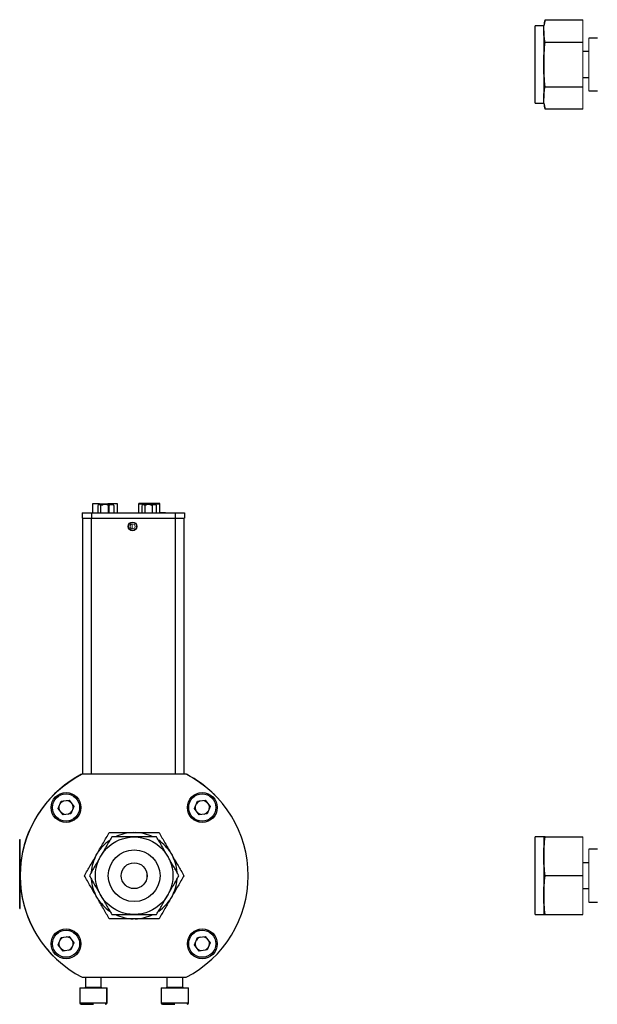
# Model space of a CAD drawing. Header units: millimetres. Extents: x -2 to 434, y -2 to 397.
# Tile 2 of 12: x 47 to 154, y 137 to 318. Entities that reach past the tile are written whole.
import ezdxf

# ---------------------------------------------------------------- set-up
doc = ezdxf.new("R2010")
doc.units = ezdxf.units.MM

msp = doc.modelspace()

# ---------------------------------------------------------------- linework, layer by layer
at = {"color": 7, "linetype": 'Continuous', "lineweight": 25}
for p, q in [((143.95, 317.95), (143.65, 316.85)), ((143.95, 317.95), (150.83, 317.95)), ((143.65, 316.85), (142.06, 316.85)), ((142.06, 309.71), (142.06, 316.85)), ((143.65, 315.89), (143.65, 309.71)), ((143.95, 313.83), (150.83, 313.83)), ((153.53, 314.56), (151.94, 314.56)), ((151.94, 312.09), (150.83, 312.09)), ((142.06, 302.56), (142.06, 309.71)), ((143.65, 309.71), (143.65, 303.52)), ((150.83, 307.32), (151.94, 307.32)), ((143.95, 305.58), (150.83, 305.58)), ((151.94, 304.85), (153.53, 304.85)), ((142.06, 302.56), (143.65, 302.56)), ((143.65, 302.56), (143.95, 301.46)), ((150.83, 301.46), (143.95, 301.46)), ((61.82, 228.8), (60.56, 228.8)), ((60.56, 228.8), (60.56, 227.14)), ((61.5, 228.5), (61.5, 227.14)), ((61.65, 228.65), (61.87, 228.65)), ((61.82, 228.8), (63.37, 228.8)), ((62.42, 228.65), (61.87, 228.65)), ((62.03, 228.5), (62.03, 227.14)), ((62.99, 228.65), (62.42, 228.65)), ((63.23, 228.65), (63.1, 228.65)), ((65.16, 228.8), (63.37, 228.8)), ((63.39, 228.5), (63.39, 227.14)), ((63.62, 227.14), (63.62, 228.5)), ((63.87, 228.65), (64.22, 228.65)), ((64.32, 228.65), (64.22, 228.65)), ((64.39, 228.58), (64.32, 228.65)), ((64.46, 228.5), (64.39, 228.57)), ((64.46, 228.5), (64.46, 227.14)), ((65.16, 227.14), (65.16, 228.8)), ((69.8, 228.73), (69.02, 228.73)), ((69.02, 228.73), (69.02, 227.14)), ((69.63, 228.5), (69.63, 227.14)), ((69.76, 228.65), (69.69, 228.58)), ((69.7, 228.57), (69.78, 228.65)), ((69.78, 228.65), (69.76, 228.65)), ((69.78, 228.65), (70, 228.65)), ((69.8, 228.73), (71.77, 228.73)), ((71.8, 228.88), (69.83, 228.88)), ((70.55, 228.65), (70, 228.65)), ((70.15, 228.5), (70.15, 227.14)), ((71.11, 228.65), (70.55, 228.65)), ((71.76, 228.65), (71.11, 228.65)), ((71.51, 228.5), (71.51, 227.14)), ((71.76, 228.65), (72.1, 228.65)), ((72.95, 228.73), (71.77, 228.73)), ((72.21, 228.65), (72.1, 228.65)), ((72.28, 228.58), (72.21, 228.65)), ((72.35, 228.5), (72.27, 228.57)), ((72.35, 227.14), (72.35, 228.5)), ((72.95, 227.14), (72.95, 228.73)), ((58.62, 227.14), (60.32, 227.14)), ((58.62, 227.14), (58.62, 226.14)), ((60.32, 227.14), (75.77, 227.14)), ((60.32, 227.14), (60.32, 226.14)), ((74, 227.14), (72.95, 227.14)), ((74, 227.14), (74, 227.14)), ((74.79, 227.16), (74.79, 227.14)), ((74.95, 227.16), (74.95, 227.14)), ((75.72, 227.14), (75.72, 227.16)), ((75.77, 227.14), (77.47, 227.14)), ((75.77, 227.14), (75.77, 226.14)), ((77.47, 227.14), (77.47, 226.14)), ((58.62, 226.14), (60.32, 226.14)), ((58.72, 226.14), (58.72, 179.01)), ((60.32, 226.14), (75.77, 226.14)), ((75.77, 226.14), (77.47, 226.14)), ((77.38, 226.14), (77.38, 179.01)), ((77.4, 181.21), (77.38, 181.21)), ((77.4, 179.31), (77.4, 181.21)), ((58.58, 178.98), (58.54, 178.98)), ((77.76, 179.01), (58.65, 179.01)), ((77.85, 178.98), (77.83, 178.98)), ((54.78, 174.02), (56.21, 174.21)), ((56.21, 174.21), (57.09, 173.06)), ((79.87, 174.02), (81.31, 174.21)), ((81.31, 174.21), (82.19, 173.06)), ((54.23, 172.68), (54.78, 174.02)), ((55.11, 171.54), (54.23, 172.68)), ((57.09, 173.06), (56.54, 171.73)), ((79.32, 172.68), (79.87, 174.02)), ((80.2, 171.54), (79.32, 172.68)), ((82.19, 173.06), (81.63, 171.73)), ((56.54, 171.73), (55.11, 171.54)), ((81.63, 171.73), (80.2, 171.54)), ((47.13, 166.99), (47.19, 166.99)), ((47.13, 154.29), (47.13, 166.99)), ((67.99, 168.25), (68.42, 168.25)), ((143.65, 167.46), (142.06, 167.46)), ((142.06, 153.17), (142.06, 167.46)), ((143.65, 167.46), (143.65, 163.88)), ((143.95, 167.46), (150.83, 167.46)), ((153.53, 165.17), (151.94, 165.17)), ((61.23, 164.1), (61.44, 164.47)), ((74.97, 164.47), (75.19, 164.1)), ((143.65, 163.88), (143.65, 156.74)), ((151.94, 162.69), (150.83, 162.69)), ((150.83, 160.31), (143.95, 160.31)), ((150.83, 157.93), (151.94, 157.93)), ((61.44, 156.16), (61.23, 156.53)), ((75.19, 156.53), (74.97, 156.16)), ((143.65, 156.74), (143.65, 153.17)), ((47.13, 154.29), (47.19, 154.29)), ((151.94, 155.45), (153.53, 155.45)), ((68.42, 152.37), (67.99, 152.37)), ((142.06, 153.17), (143.65, 153.17)), ((143.95, 153.17), (150.83, 153.17)), ((54.23, 147.59), (54.78, 148.92)), ((54.78, 148.92), (56.21, 149.11)), ((56.21, 149.11), (57.09, 147.97)), ((79.32, 147.59), (79.87, 148.92)), ((79.87, 148.92), (81.31, 149.11)), ((81.31, 149.11), (82.19, 147.97)), ((55.11, 146.44), (54.23, 147.59)), ((57.09, 147.97), (56.54, 146.63)), ((80.2, 146.44), (79.32, 147.59)), ((82.19, 147.97), (81.63, 146.63)), ((56.54, 146.63), (55.11, 146.44)), ((81.63, 146.63), (80.2, 146.44)), ((58.65, 141.61), (77.76, 141.61)), ((59.25, 141.61), (59.25, 139.78)), ((62.15, 139.78), (62.15, 141.61)), ((62.16, 139.78), (62.16, 141.61)), ((74.25, 141.61), (74.25, 139.78)), ((77.15, 139.78), (77.15, 141.61)), ((77.16, 139.78), (77.16, 141.61)), ((58.2, 139.63), (58.2, 136.88)), ((58.2, 139.63), (63.2, 139.63)), ((63.2, 136.88), (63.2, 139.63)), ((63.2, 139.63), (63.21, 139.63)), ((63.21, 136.88), (63.21, 139.63)), ((73.2, 139.63), (73.2, 136.88)), ((73.2, 139.63), (78.2, 139.63)), ((78.2, 136.88), (78.2, 139.63)), ((78.2, 139.63), (78.21, 139.63)), ((78.21, 136.88), (78.21, 139.63)), ((58.45, 136.63), (60.7, 136.63)), ((62.95, 136.63), (62.96, 136.63)), ((73.45, 136.63), (75.7, 136.63)), ((77.95, 136.63), (77.96, 136.63))]:
    msp.add_line(p, q, dxfattribs=at)
at = {"color": 144, "linetype": 'Continuous', "lineweight": 18}
for p, q in [((150.83, 317.95), (150.83, 313.83)), ((150.83, 313.83), (150.83, 305.58)), ((151.94, 304.85), (151.94, 314.56)), ((150.83, 305.58), (150.83, 301.46)), ((61.65, 228.65), (61.64, 228.65)), ((63.1, 228.65), (62.99, 228.65)), ((63.87, 228.65), (63.23, 228.65)), ((67.85, 225.08), (67.85, 224.19)), ((58.54, 178.98), (58.64, 179.03)), ((58.72, 179.03), (58.64, 179.03)), ((77.4, 179.31), (77.38, 179.31)), ((77.75, 179.03), (77.38, 179.03)), ((77.75, 179.03), (77.85, 178.98)), ((58.02, 172.05), (58.34, 172.32)), ((56.2, 170.18), (56.48, 170.51)), ((78.86, 170.98), (79.26, 170.56)), ((47.19, 154.29), (47.19, 166.99)), ((150.83, 167.46), (150.83, 160.31)), ((47.12, 165.75), (47.12, 165.9)), ((47.12, 165.22), (47.13, 165.22)), ((151.94, 155.45), (151.94, 165.17)), ((47.12, 164.18), (47.12, 164.98)), ((47.12, 164.77), (47.12, 164.77)), ((47.12, 164.37), (47.13, 164.37)), ((47.12, 164.18), (47.13, 164.18)), ((47.12, 164.07), (47.12, 164.13)), ((47.12, 160.99), (47.12, 160.72)), ((47.12, 160.45), (47.12, 160.72)), ((47.12, 160.18), (47.12, 160.45)), ((47.12, 159.75), (47.12, 160.18)), ((47.12, 159.75), (47.12, 159.37)), ((150.83, 160.31), (150.83, 153.17)), ((47.12, 159.18), (47.12, 159.37)), ((47.12, 159.18), (47.12, 158.99)), ((47.12, 158.61), (47.12, 158.99)), ((47.12, 158.18), (47.12, 158.61)), ((47.12, 157.91), (47.12, 158.18)), ((47.12, 157.91), (47.12, 157.64)), ((47.12, 157.64), (47.12, 157.37)), ((56.44, 150.15), (56.17, 150.47)), ((57.96, 149.26), (57.54, 149.66)), ((58.34, 148.3), (58.03, 148.56))]:
    msp.add_line(p, q, dxfattribs=at)
at = {"color": 8, "linetype": 'Continuous', "lineweight": 25}
for p, q in [((61.82, 228.65), (61.82, 228.8)), ((63.37, 228.8), (63.37, 228.65)), ((69.8, 228.65), (69.8, 228.73)), ((71.77, 228.73), (71.77, 228.65)), ((60.31, 226.14), (60.31, 179.01)), ((75.79, 226.14), (75.79, 179.01)), ((59.25, 139.78), (62.15, 139.78)), ((62.15, 139.78), (62.16, 139.78)), ((74.25, 139.78), (77.15, 139.78)), ((77.15, 139.78), (77.16, 139.78)), ((58.2, 136.88), (60.7, 136.88)), ((60.7, 136.88), (63.2, 136.88)), ((63.2, 136.88), (63.21, 136.88)), ((73.2, 136.88), (75.7, 136.88)), ((75.7, 136.88), (78.2, 136.88)), ((78.2, 136.88), (78.21, 136.88))]:
    msp.add_line(p, q, dxfattribs=at)
at = {"color": 144, "linetype": 'Continuous', "lineweight": 18, "flags": 128}
for points in [[(54.37, 173.02), (54.36, 172.77), (54.44, 172.4)], [(78.05, 172.34), (78.34, 172.1), (78.39, 172.05)], [(57.97, 171.38), (57.55, 170.97), (57.14, 170.55)], [(79.26, 170.56), (78.87, 170.97), (78.43, 171.39)], [(79.26, 170.56), (79.13, 170.65), (78.81, 170.92)], [(79.94, 170.51), (80.21, 170.19), (80.22, 170.18)], [(57.13, 150.09), (57.55, 149.65), (57.96, 149.26)], [(57.59, 149.71), (57.69, 149.61), (57.96, 149.26)], [(78.44, 149.24), (78.87, 149.65), (79.27, 150.08)], [(79.21, 150.03), (78.85, 149.67), (78.49, 149.31)], [(80.25, 150.48), (80.21, 150.43), (79.97, 150.15)], [(54.37, 147.93), (54.36, 147.66), (54.44, 147.32)], [(78.38, 148.56), (78.34, 148.52), (78.04, 148.27)], [(79.48, 147.96), (79.46, 147.66), (79.55, 147.3)], [(81.3, 146.58), (81.49, 146.69), (81.76, 146.94)]]:
    msp.add_lwpolyline(points, dxfattribs=at)
at = {"color": 7, "linetype": 'Continuous', "lineweight": 25}
for centre, radius in [((67.92, 224.64), 0.8), ((67.92, 224.64), 0.75), ((55.66, 172.86), 2.75), ((55.66, 172.87), 2.5), ((80.76, 172.86), 2.75), ((80.75, 172.87), 2.5), ((68.21, 160.31), 7.14), ((68.21, 160.31), 4.76), ((68.21, 160.31), 2.38), ((55.66, 147.76), 2.75), ((80.76, 147.76), 2.75), ((55.66, 147.78), 2.5), ((80.75, 147.78), 2.5)]:
    msp.add_circle(centre, radius, dxfattribs=at)
at = {"color": 144, "linetype": 'Continuous', "lineweight": 18}
msp.add_circle((67.92, 224.64), 0.453, dxfattribs=at)
at = {"color": 7, "linetype": 'Continuous', "lineweight": 25}
for centre, radius, start, end in [((69.18, 228.73), 0.152, 90, 180), ((70.01, 228.77), 0.211, 146.6265, 189.9634), ((71.97, 228.77), 0.211, 146.6265, 189.9634), ((72.8, 228.73), 0.152, 0, 90), ((68.19, 160.33), 21, 117.3651, 225.0262), ((68.21, 160.31), 21, 117.0669, 242.9331), ((68.21, 160.31), 21, 297.0669, 62.9331), ((68.19, 160.33), 21, 44.9738, 62.6349), ((80.75, 172.87), 1.27, 107.4559, 147.6475), ((55.66, 172.87), 1.27, 287.4559, 327.6475), ((80.75, 172.87), 1.27, 287.4559, 327.6475), ((68.21, 160.31), 7.94, 91.5422, 115.8848), ((68.21, 160.31), 7.94, 64.1152, 88.4578), ((68.21, 160.31), 7.94, 31.5422, 55.1701), ((68.21, 160.31), 7.94, 124.9722, 148.4578), ((68.21, 160.31), 7.94, 151.5422, 175.1701), ((68.21, 160.31), 7.94, 4.9722, 28.4578), ((68.21, 160.31), 7.94, 184.9722, 208.4578), ((68.21, 160.31), 7.94, 331.5422, 355.1701), ((68.21, 160.31), 7.94, 211.5422, 235.1701), ((68.21, 160.31), 7.94, 304.9722, 328.4578), ((68.21, 160.31), 7.94, 244.1152, 268.4578), ((68.21, 160.31), 7.94, 271.5422, 295.8848), ((55.66, 147.78), 1.27, 47.4559, 87.6475), ((80.75, 147.78), 1.27, 107.4559, 147.6475), ((55.66, 147.78), 1.27, 287.4559, 327.6475), ((59.1, 139.78), 0.15, 270, 0), ((62.3, 139.78), 0.15, 180, 270), ((62.31, 139.78), 0.15, 180, 270), ((74.1, 139.78), 0.15, 270, 0), ((77.3, 139.78), 0.15, 180, 270), ((77.31, 139.78), 0.15, 180, 270), ((58.45, 136.88), 0.25, 180, 270), ((62.95, 136.88), 0.25, 270, 0), ((62.96, 136.88), 0.25, 270, 0), ((73.45, 136.88), 0.25, 180, 270), ((77.95, 136.88), 0.25, 270, 0), ((77.96, 136.88), 0.25, 270, 0)]:
    msp.add_arc(centre, radius, start, end, dxfattribs=at)
at = {"color": 144, "linetype": 'Continuous', "lineweight": 18}
for centre, radius, start, end in [((55.66, 172.87), 1.27, 107.4559, 147.6475), ((55.66, 172.87), 1.27, 47.4559, 87.6475), ((80.75, 172.87), 1.27, 47.4559, 87.6475), ((55.66, 172.87), 1.27, 167.4559, 207.6475), ((55.66, 172.86), 1.3, 111.3696, 142.168), ((55.66, 172.87), 1.27, 347.4559, 27.6475), ((55.66, 172.86), 1.3, 353.1188, 23.6318), ((80.76, 172.86), 1.3, 171.8019, 201.5378), ((80.75, 172.87), 1.27, 167.4559, 207.6475), ((80.75, 172.87), 1.27, 347.4559, 27.6475), ((80.76, 172.86), 1.3, 354.1647, 23.5223), ((55.66, 172.87), 1.27, 227.4559, 267.6475), ((55.66, 172.86), 1.3, 234.4435, 260.5759), ((55.64, 172.88), 2.75, 304.3661, 325.6339), ((80.75, 172.87), 1.27, 227.4559, 267.6475), ((80.76, 172.86), 1.3, 232.7106, 260.4353), ((68.19, 160.33), 2.38, 225.2313, 44.7687), ((55.66, 147.78), 1.27, 107.4559, 147.6475), ((55.66, 147.76), 1.3, 110.0012, 142.6261), ((80.75, 147.78), 1.27, 47.4559, 87.6475), ((80.76, 147.76), 1.3, 51.7087, 84.9161), ((55.66, 147.78), 1.27, 167.4559, 207.6475), ((55.66, 147.78), 1.27, 347.4559, 27.6475), ((55.66, 147.76), 1.3, 353.559, 24.45), ((80.75, 147.78), 1.27, 167.4559, 207.6475), ((80.75, 147.78), 1.27, 287.4559, 327.6475), ((80.75, 147.78), 1.27, 347.4559, 27.6475), ((80.76, 147.76), 1.3, 354.5786, 23.9909), ((55.66, 147.78), 1.27, 227.4559, 267.6475), ((55.66, 147.76), 1.3, 235.0894, 259.5415), ((80.75, 147.78), 1.27, 227.4559, 267.6475), ((80.76, 147.76), 1.3, 233.1605, 259.4087)]:
    msp.add_arc(centre, radius, start, end, dxfattribs=at)
at = {"color": 7, "linetype": 'Continuous', "lineweight": 25}
for points in [[(143.65, 315.89), (143.65, 316.24), (143.68, 316.58), (143.78, 317.27), (143.86, 317.61), (143.95, 317.95)], [(143.95, 313.83), (143.86, 314.17), (143.78, 314.51), (143.68, 315.2), (143.65, 315.55), (143.65, 315.89)], [(143.65, 309.71), (143.65, 310.4), (143.68, 311.09), (143.78, 312.46), (143.86, 313.15), (143.95, 313.83)], [(143.95, 305.58), (143.86, 306.27), (143.78, 306.95), (143.68, 308.33), (143.65, 309.01), (143.65, 309.71)], [(143.65, 303.52), (143.65, 303.86), (143.68, 304.21), (143.78, 304.9), (143.86, 305.24), (143.95, 305.58)], [(143.95, 301.46), (143.86, 301.8), (143.78, 302.14), (143.68, 302.83), (143.65, 303.17), (143.65, 303.52)], [(69.83, 228.88), (69.65, 228.88), (69.48, 228.88), (69.24, 228.88), (69.18, 228.88), (69.18, 228.88)], [(72.8, 228.88), (72.8, 228.88), (72.68, 228.88), (72.3, 228.88), (72.04, 228.88), (71.8, 228.88)], [(61.44, 164.47), (61.81, 165.1), (62.17, 165.73), (62.9, 166.99), (63.26, 167.62), (63.62, 168.25)], [(64.08, 167.46), (63.74, 166.86), (63.4, 166.27), (62.71, 165.08), (62.37, 164.48), (62.02, 163.88)], [(63.62, 168.25), (64.35, 168.25), (65.08, 168.25), (66.53, 168.25), (67.26, 168.25), (67.99, 168.25)], [(68.21, 167.46), (67.52, 167.46), (66.83, 167.46), (65.45, 167.46), (64.77, 167.46), (64.08, 167.46)], [(72.33, 167.46), (71.65, 167.46), (70.96, 167.46), (69.59, 167.46), (68.9, 167.46), (68.21, 167.46)], [(68.42, 168.25), (69.15, 168.25), (69.88, 168.25), (71.34, 168.25), (72.06, 168.25), (72.79, 168.25)], [(74.39, 163.88), (74.05, 164.48), (73.7, 165.08), (73.02, 166.27), (72.67, 166.86), (72.33, 167.46)], [(72.79, 168.25), (73.15, 167.62), (73.52, 166.99), (74.24, 165.73), (74.61, 165.1), (74.97, 164.47)], [(143.65, 163.88), (143.65, 164.48), (143.68, 165.08), (143.78, 166.27), (143.86, 166.86), (143.95, 167.46)], [(143.95, 167.46), (143.86, 167.46), (143.78, 167.46), (143.68, 167.46), (143.65, 167.46), (143.65, 167.46)], [(59.04, 160.31), (59.4, 160.94), (59.77, 161.57), (60.5, 162.83), (60.86, 163.46), (61.23, 164.1)], [(62.02, 163.88), (61.67, 163.28), (61.33, 162.69), (60.64, 161.5), (60.3, 160.9), (59.96, 160.31)], [(76.46, 160.31), (76.11, 160.9), (75.77, 161.5), (75.08, 162.69), (74.74, 163.28), (74.39, 163.88)], [(75.19, 164.1), (75.55, 163.46), (75.92, 162.83), (76.65, 161.57), (77.01, 160.94), (77.37, 160.31)], [(143.95, 160.31), (143.86, 160.9), (143.78, 161.5), (143.68, 162.69), (143.65, 163.28), (143.65, 163.88)], [(61.23, 156.53), (60.86, 157.16), (60.5, 157.79), (59.77, 159.05), (59.4, 159.68), (59.04, 160.31)], [(59.96, 160.31), (60.3, 159.72), (60.64, 159.13), (61.33, 157.93), (61.67, 157.34), (62.02, 156.74)], [(74.39, 156.74), (74.74, 157.34), (75.08, 157.93), (75.77, 159.13), (76.11, 159.72), (76.46, 160.31)], [(77.37, 160.31), (77.01, 159.68), (76.65, 159.05), (75.92, 157.79), (75.55, 157.16), (75.19, 156.53)], [(143.65, 156.74), (143.65, 157.34), (143.68, 157.93), (143.78, 159.13), (143.86, 159.72), (143.95, 160.31)], [(63.62, 152.37), (63.26, 153), (62.9, 153.63), (62.17, 154.89), (61.81, 155.52), (61.44, 156.16)], [(62.02, 156.74), (62.37, 156.14), (62.71, 155.54), (63.4, 154.35), (63.74, 153.76), (64.08, 153.17)], [(72.33, 153.17), (72.67, 153.76), (73.02, 154.35), (73.7, 155.54), (74.05, 156.14), (74.39, 156.74)], [(74.97, 156.16), (74.61, 155.52), (74.24, 154.89), (73.52, 153.63), (73.15, 153), (72.79, 152.37)], [(143.95, 153.17), (143.86, 153.76), (143.78, 154.35), (143.68, 155.54), (143.65, 156.14), (143.65, 156.74)], [(67.99, 152.37), (67.26, 152.37), (66.53, 152.37), (65.08, 152.37), (64.35, 152.37), (63.62, 152.37)], [(64.08, 153.17), (64.77, 153.17), (65.45, 153.17), (66.83, 153.17), (67.52, 153.17), (68.21, 153.17)], [(68.21, 153.17), (68.9, 153.17), (69.59, 153.17), (70.96, 153.17), (71.65, 153.17), (72.33, 153.17)], [(72.79, 152.37), (72.06, 152.37), (71.34, 152.37), (69.88, 152.37), (69.15, 152.37), (68.42, 152.37)], [(143.65, 153.17), (143.65, 153.17), (143.68, 153.17), (143.78, 153.17), (143.86, 153.17), (143.95, 153.17)]]:
    msp.add_open_spline(points, degree=3, knots=[0, 0, 0, 0, 0.5, 0.5, 1, 1, 1, 1], dxfattribs=at)
at = {"color": 144, "linetype": 'Continuous', "lineweight": 18}
for points in [[(61.5, 228.5), (61.55, 228.56), (61.6, 228.61), (61.65, 228.65)], [(62.27, 228.5), (62.39, 228.56), (62.52, 228.61), (62.66, 228.65)], [(62.99, 228.65), (63.13, 228.61), (63.26, 228.56), (63.39, 228.5)], [(63.23, 228.65), (63.37, 228.61), (63.5, 228.56), (63.62, 228.5)], [(63.39, 228.5), (63.46, 228.56), (63.54, 228.61), (63.63, 228.65)], [(63.62, 228.5), (63.7, 228.56), (63.78, 228.61), (63.87, 228.65)]]:
    msp.add_open_spline(points, degree=3, dxfattribs=at)
at = {"color": 7, "linetype": 'Continuous', "lineweight": 25}
for points in [[(61.87, 228.65), (61.93, 228.61), (61.98, 228.56), (62.03, 228.5)], [(62.03, 228.5), (62.15, 228.56), (62.29, 228.61), (62.42, 228.65)], [(64.22, 228.65), (64.3, 228.61), (64.38, 228.56), (64.46, 228.5)], [(70, 228.65), (70.05, 228.61), (70.1, 228.56), (70.15, 228.5)], [(70.15, 228.5), (70.28, 228.56), (70.41, 228.61), (70.55, 228.65)], [(71.11, 228.65), (71.25, 228.61), (71.38, 228.56), (71.51, 228.5)], [(71.51, 228.5), (71.59, 228.56), (71.67, 228.61), (71.76, 228.65)], [(72.1, 228.65), (72.19, 228.61), (72.27, 228.56), (72.35, 228.5)]]:
    msp.add_open_spline(points, degree=3, dxfattribs=at)

doc.saveas('drawing.dxf')
